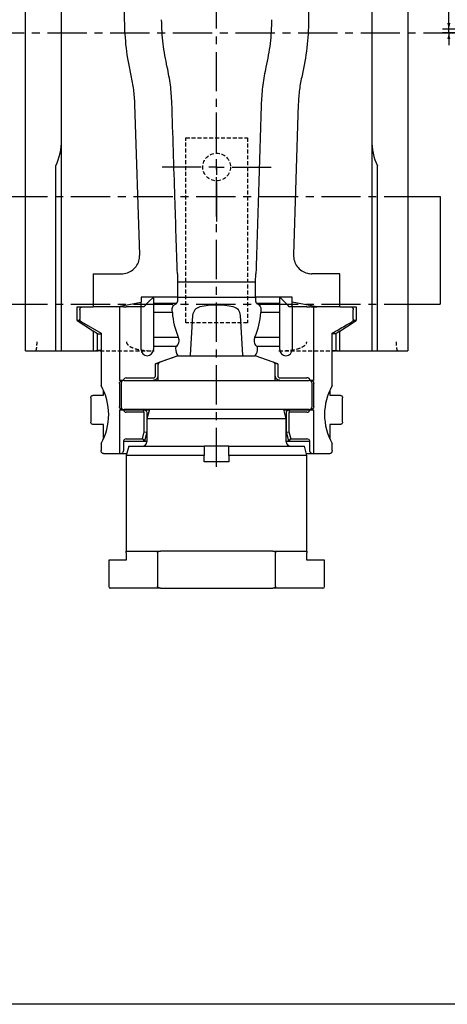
# Model space of a CAD drawing. Header units: millimetres. Extents: x 8 to 832, y 8 to 586.
# Tile 2 of 24: x 283 to 422, y 8 to 327. Entities that reach past the tile are written whole.
import ezdxf

# ---------------------------------------------------------------- set-up
doc = ezdxf.new("R2010")
doc.units = ezdxf.units.MM
doc.linetypes.add('CENTERX2', pattern=[20.32, 12.7, -2.54, 2.54, -2.54])
doc.linetypes.add('HIDDEN', pattern=[1.905, 1.27, -0.635])
for name, color, linetype in [('CENTERLINE', 4, 'CENTERX2'), ('DIMENSIONS', 2, 'Continuous'), ('HIDDEN', 3, 'HIDDEN')]:
    doc.layers.add(name, color=color, linetype=linetype)
doc.layers.add('OUTLINE', color=7, linetype='Continuous', lineweight=25)
doc.styles.add('SLDTEXTSTYLE0', font='TXT', dxfattribs={"width": 0.75})
doc.dimstyles.new('SLDDIMSTYLE0', dxfattribs={"dimtxt": 3.5, "dimasz": 2, "dimexe": 0, "dimexo": 0.0625, "dimgap": 0.875, "dimtad": 1, "dimrnd": 1e-09, "dimzin": 12, "dimdsep": 46, "dimtxsty": 'SLDTEXTSTYLE0', "dimsah": 1, "dimcen": 0.09, "dimadec": 0, "dimazin": 3, "dimtfac": 1, "dimtofl": 0, "dimtmove": 0, "dimatfit": 3, "dimfxl": 0, "dimfrac": 2, "dimtolj": 1, "dimtzin": 12, "dimarcsym": 0})
doc.dimstyles.new('SLDDIMSTYLE2', dxfattribs={"dimtxt": 3.5, "dimasz": 2, "dimexe": 0, "dimexo": 0.0625, "dimgap": 0.875, "dimtad": 1, "dimdec": 1, "dimrnd": 1e-09, "dimzin": 12, "dimdsep": 46, "dimtxsty": 'SLDTEXTSTYLE0', "dimsah": 1, "dimcen": 0.09, "dimadec": 0, "dimazin": 3, "dimtfac": 1, "dimtdec": 1, "dimtmove": 0, "dimatfit": 0, "dimfxl": 0, "dimfrac": 2, "dimtolj": 1, "dimtzin": 12, "dimarcsym": 0})

# ---------------------------------------------------------------- blocks, each defined once
blk = doc.blocks.new('_D_9')
at = {"layer": 'DIMENSIONS'}
for p, q in [((422.58, 324.31), (422.58, 345.6)), ((435.84, 324.31), (420.58, 324.31)), ((435.84, 323.11), (420.58, 323.11)), ((422.58, 323.11), (422.58, 324.31)), ((422.58, 323.11), (422.58, 319.11))]:
    blk.add_line(p, q, dxfattribs=at)
for points in [[(422.58, 324.31), (423.08, 326.31), (422.08, 326.31)], [(422.58, 323.11), (422.08, 321.11), (423.08, 321.11)]]:
    blk.add_solid(points, dxfattribs=at)
at = {"layer": 'DIMENSIONS', "insert": (418.07, 337.55), "char_height": 3.5, "attachment_point": 1, "rotation": 90, "style": 'SLDTEXTSTYLE0'}
blk.add_mtext('1,2', dxfattribs=at)
blk = doc.blocks.new('_D_11')
at = {"layer": 'DIMENSIONS'}
for p, q in [((152.3, 323.11), (118.78, 323.11)), ((120.78, 237.41), (120.78, 323.11)), ((193.86, 237.41), (118.78, 237.41))]:
    blk.add_line(p, q, dxfattribs=at)
for points in [[(120.78, 323.11), (120.28, 321.11), (121.28, 321.11)], [(120.78, 237.41), (121.28, 239.41), (120.28, 239.41)]]:
    blk.add_solid(points, dxfattribs=at)
at = {"layer": 'DIMENSIONS', "char_height": 3.5, "attachment_point": 1, "rotation": 90, "style": 'SLDTEXTSTYLE0'}
for s, insert in [('85,7', (116.27, 282.57)), ('invert', (116.27, 268.9))]:
    blk.add_mtext(s, dxfattribs=dict(at, insert=insert))
blk = doc.blocks.new('SW_CENTERMARKSYMBOL_2')
at = {"layer": 'CENTERLINE', "color": 0}
for p, q in [((0, 5), (0, 18.4)), ((-5, 0), (-18.4, 0)), ((0, 0), (-2.5, 0)), ((0, 0), (0, 2.5)), ((0, 0), (0, -2.5)), ((0, 0), (2.5, 0)), ((5, 0), (18.4, 0)), ((0, -5), (0, -18.4))]:
    blk.add_line(p, q, dxfattribs=at)

msp = doc.modelspace()

# ---------------------------------------------------------------- linework, layer by layer
at = {"layer": 'CENTERLINE'}
for p, q in [((347.272, 182.304), (347.272, 530.165)), ((129.887, 323.112), (715.108, 323.112)), ((157.772, 270.012), (409.772, 270.012)), ((157.772, 235.112), (409.772, 235.112))]:
    msp.add_line(p, q, dxfattribs=at)
at = {"layer": 'HIDDEN'}
for p, q in [((337.272, 229.112), (337.272, 289.112)), ((337.272, 289.112), (357.272, 289.112)), ((357.272, 289.112), (357.272, 229.112)), ((357.272, 229.112), (337.272, 229.112)), ((288.569, 219.962), (327.074, 219.962)), ((367.471, 219.962), (405.976, 219.962))]:
    msp.add_line(p, q, dxfattribs=at)
msp.add_circle((347.272, 279.612), 4.5, dxfattribs=at)
msp.add_circle((347.272, 279.612), 4.5, dxfattribs=at)
for points, knots in [([(288.569, 219.962), (288.578, 219.963), (288.664, 219.972), (288.791, 220.19), (288.927, 220.888), (288.998, 221.567), (289.038, 222.272), (289.043, 222.736), (289.046, 222.962)], [0, 0, 0, 0, 0.04605454, 0.43723267, 0.6385989, 0.79596921, 0.90071461, 1, 1, 1, 1]), ([(318.032, 222.962), (318.042, 222.854), (318.064, 222.584), (318.311, 222.113), (318.962, 221.476), (320.307, 220.803), (322.245, 220.304), (324.594, 220.007), (326.215, 219.977), (327.074, 219.962)], [0, 0, 0, 0, 0.0319082, 0.0796913, 0.1536121, 0.2990499, 0.5192544, 0.7453196, 1, 1, 1, 1]), ([(367.471, 219.962), (368.718, 219.994), (370.968, 220.054), (373.535, 220.566), (375.183, 221.257), (375.992, 221.797), (376.42, 222.437), (376.509, 222.766), (376.512, 222.942), (376.512, 222.962)], [0, 0, 0, 0, 0.3702544, 0.668385, 0.7678346, 0.9016981, 0.9477394, 0.9941721, 1, 1, 1, 1]), ([(405.499, 222.962), (405.502, 222.724), (405.507, 222.25), (405.549, 221.533), (405.633, 220.757), (405.782, 220.095), (405.906, 220.01), (405.976, 219.962)], [0, 0, 0, 0, 0.1046108, 0.2084474, 0.3713034, 0.6456814, 1, 1, 1, 1])]:
    msp.add_open_spline(points, degree=3, knots=knots, dxfattribs=at)
at = {"layer": 'OUTLINE'}
for p, q in [((285.297, 219.962), (285.297, 446.912)), ((409.247, 446.912), (409.247, 219.962)), ((317.423, 327.294), (316.873, 383.294)), ((377.672, 383.294), (377.122, 327.294)), ((296.981, 288.454), (296.981, 378.419)), ((397.564, 378.419), (397.564, 288.454)), ((322.337, 251.153), (320.778, 300.029)), ((373.766, 300.029), (372.207, 251.153)), ((296.981, 219.962), (296.981, 288.454)), ((397.564, 288.454), (397.564, 219.962)), ((295.089, 219.962), (295.089, 279.962)), ((399.456, 219.962), (399.456, 279.962)), ((409.772, 270.012), (419.772, 270.012)), ((419.772, 270.012), (419.772, 235.112)), ((307.272, 244.962), (307.272, 234.242)), ((307.272, 244.962), (316.34, 244.962)), ((334.541, 244.962), (334.622, 242.412)), ((359.922, 242.412), (360.004, 244.962)), ((387.272, 244.962), (378.204, 244.962)), ((387.272, 234.242), (387.272, 244.962)), ((334.622, 242.412), (359.922, 242.412)), ((334.622, 242.412), (334.622, 237.412)), ((359.922, 237.412), (359.922, 242.412)), ((322.772, 237.412), (322.772, 235.742)), ((334.622, 237.412), (322.772, 237.412)), ((326.772, 237.412), (326.772, 235.412)), ((334.572, 237.412), (326.772, 237.412)), ((334.572, 237.412), (334.572, 235.986)), ((334.622, 237.412), (359.922, 237.412)), ((371.772, 237.412), (359.922, 237.412)), ((359.972, 235.986), (359.972, 237.412)), ((367.772, 237.412), (359.972, 237.412)), ((367.772, 235.412), (367.772, 237.412)), ((371.772, 235.742), (371.772, 237.412)), ((302.029, 229.881), (302.029, 234.242)), ((302.029, 234.242), (307.272, 234.242)), ((302.952, 233.312), (302.952, 230.215)), ((314.772, 234.242), (307.272, 234.242)), ((314.772, 234.242), (322.772, 235.742)), ((316.678, 234.242), (314.772, 234.242)), ((315.816, 234.242), (315.816, 210.412)), ((317.033, 234.312), (316.767, 234.312)), ((317.033, 234.312), (317.973, 234.312)), ((322.772, 234.312), (317.973, 234.312)), ((322.772, 220.412), (322.772, 234.312)), ((323.694, 234.312), (322.772, 234.312)), ((326.772, 235.412), (334.329, 235.412)), ((326.772, 235.412), (326.772, 232.412)), ((332.924, 232.412), (332.874, 233.342)), ((334.329, 235.412), (334.329, 235.412)), ((360.216, 235.412), (367.772, 235.412)), ((360.216, 235.412), (360.216, 235.412)), ((361.671, 233.342), (361.621, 232.412)), ((367.772, 232.412), (367.772, 235.412)), ((371.772, 234.312), (370.851, 234.312)), ((379.772, 234.242), (371.772, 235.742)), ((371.772, 234.312), (371.772, 220.412)), ((376.572, 234.312), (371.772, 234.312)), ((376.572, 234.312), (377.512, 234.312)), ((377.778, 234.312), (377.512, 234.312)), ((377.866, 234.242), (379.772, 234.242)), ((378.728, 234.242), (378.728, 210.412)), ((387.272, 234.242), (379.772, 234.242)), ((387.272, 234.242), (392.515, 234.242)), ((391.592, 230.215), (391.592, 233.312)), ((392.515, 234.242), (392.515, 229.881)), ((409.772, 235.112), (419.772, 235.112)), ((332.924, 232.412), (326.772, 232.412)), ((326.772, 232.412), (326.772, 224.412)), ((332.924, 232.412), (332.924, 232.412)), ((339.51, 231.492), (338.722, 218.607)), ((355.822, 218.607), (355.034, 231.492)), ((367.772, 232.412), (361.621, 232.412)), ((361.621, 232.412), (361.621, 232.412)), ((367.772, 224.412), (367.772, 232.412)), ((302.033, 229.878), (302.029, 229.881)), ((302.862, 229.881), (302.029, 229.881)), ((303.455, 229.349), (309.785, 225.712)), ((392.515, 229.881), (391.573, 229.881)), ((392.515, 229.881), (392.511, 229.878)), ((308.607, 225.502), (307.272, 226.389)), ((307.272, 226.389), (307.272, 219.962)), ((308.607, 225.502), (309.785, 225.502)), ((308.607, 220.047), (308.607, 225.502)), ((309.785, 225.712), (309.785, 208.71)), ((326.772, 224.412), (334.861, 224.412)), ((326.772, 224.412), (326.772, 221.412)), ((334.924, 224.266), (334.861, 224.412)), ((334.861, 224.412), (334.861, 224.412)), ((359.683, 224.412), (359.621, 224.266)), ((359.683, 224.412), (367.772, 224.412)), ((359.683, 224.412), (359.683, 224.412)), ((367.772, 221.412), (367.772, 224.412)), ((384.76, 208.71), (384.76, 225.712)), ((385.937, 225.502), (384.76, 225.502)), ((387.272, 226.389), (385.937, 225.502)), ((385.937, 225.502), (385.937, 220.047)), ((387.272, 219.962), (387.272, 226.389)), ((326.772, 221.412), (326.772, 220.412)), ((334.19, 221.412), (326.772, 221.412)), ((333.972, 220.998), (333.972, 220.762)), ((334.19, 221.412), (334.19, 221.412)), ((367.772, 221.412), (360.354, 221.412)), ((360.354, 221.412), (360.354, 221.412)), ((360.572, 220.762), (360.572, 220.998)), ((367.772, 220.412), (367.772, 221.412)), ((285.297, 219.962), (295.089, 219.962)), ((295.089, 219.962), (296.981, 219.962)), ((296.981, 219.962), (307.272, 219.962)), ((307.272, 219.962), (308.107, 219.962)), ((309.785, 219.962), (308.107, 219.962)), ((334.735, 218.412), (327.438, 215.756)), ((334.786, 218.412), (328.89, 216.266)), ((334.786, 218.412), (334.735, 218.412)), ((334.786, 218.412), (359.759, 218.412)), ((365.654, 216.266), (359.759, 218.412)), ((359.809, 218.412), (359.759, 218.412)), ((367.122, 215.75), (359.809, 218.412)), ((386.437, 219.962), (384.76, 219.962)), ((386.437, 219.962), (387.272, 219.962)), ((387.272, 219.962), (397.564, 219.962)), ((397.564, 219.962), (399.456, 219.962)), ((399.456, 219.962), (409.247, 219.962)), ((327.438, 215.756), (328.238, 216.041)), ((327.438, 211.912), (327.438, 215.756)), ((328.232, 215.326), (328.232, 210.412)), ((328.238, 216.041), (328.238, 215.431)), ((328.238, 216.041), (328.533, 216.041)), ((366.012, 216.041), (366.305, 216.041)), ((366.305, 215.449), (366.305, 216.041)), ((366.305, 216.041), (367.122, 215.75)), ((366.312, 210.412), (366.312, 215.326)), ((367.122, 215.75), (367.122, 211.912)), ((317.973, 211.212), (326.738, 211.212)), ((367.805, 211.23), (376.572, 211.23)), ((315.775, 209.412), (315.775, 201.892)), ((316.981, 210.412), (315.816, 210.412)), ((316.272, 209.412), (316.272, 201.912)), ((316.981, 210.412), (317.033, 210.554)), ((317.272, 210.412), (316.981, 210.412)), ((317.272, 210.412), (377.272, 210.412)), ((377.583, 210.412), (377.272, 210.412)), ((377.512, 210.598), (377.583, 210.412)), ((378.728, 210.412), (377.583, 210.412)), ((378.272, 201.912), (378.272, 209.412)), ((378.769, 201.892), (378.769, 209.412)), ((306.436, 204.793), (306.436, 196.88)), ((307.212, 205.562), (307.436, 205.562)), ((307.436, 205.562), (310.59, 205.562)), ((310.59, 205.562), (310.59, 207.128)), ((383.955, 207.128), (383.955, 205.562)), ((383.955, 205.562), (387.108, 205.562)), ((387.108, 205.562), (387.333, 205.562)), ((388.108, 196.88), (388.108, 204.793)), ((315.816, 200.892), (315.816, 186.612)), ((315.816, 200.892), (316.981, 200.892)), ((317.033, 200.75), (316.981, 200.892)), ((316.981, 200.892), (323.636, 200.892)), ((377.272, 200.912), (317.272, 200.912)), ((323.636, 200.092), (317.973, 200.092)), ((323.636, 200.092), (323.636, 200.892)), ((323.636, 200.892), (325.471, 200.892)), ((323.836, 193.717), (323.836, 199.892)), ((324.636, 199.892), (324.636, 193.615)), ((325.476, 200.912), (324.672, 197.912)), ((369.872, 197.912), (369.069, 200.912)), ((369.074, 200.892), (370.909, 200.892)), ((369.909, 193.615), (369.909, 199.892)), ((370.709, 199.892), (370.709, 193.717)), ((370.909, 200.092), (370.909, 200.892)), ((370.909, 200.892), (377.564, 200.892)), ((376.572, 200.092), (370.909, 200.092)), ((377.564, 200.892), (377.512, 200.75)), ((377.564, 200.892), (378.728, 200.892)), ((378.728, 200.892), (378.728, 186.612)), ((307.436, 196.112), (307.212, 196.112)), ((310.59, 196.112), (307.436, 196.112)), ((310.59, 191.495), (310.59, 196.112)), ((324.672, 197.912), (324.672, 190.512)), ((369.872, 197.912), (324.672, 197.912)), ((369.872, 190.512), (369.872, 197.912)), ((387.108, 196.112), (383.955, 196.112)), ((383.955, 196.112), (383.955, 191.495)), ((387.333, 196.112), (387.108, 196.112)), ((323.218, 191.412), (323.836, 193.717)), ((323.836, 193.717), (324.636, 193.615)), ((324.636, 193.612), (323.838, 190.637)), ((324.636, 193.615), (324.636, 193.612)), ((324.636, 193.612), (324.672, 193.612)), ((369.872, 193.612), (369.909, 193.612)), ((369.909, 193.615), (370.709, 193.717)), ((369.909, 193.612), (369.909, 193.615)), ((370.707, 190.637), (369.909, 193.612)), ((370.709, 193.717), (371.327, 191.412)), ((309.785, 189.913), (309.785, 187.612)), ((317.03, 190.745), (317.033, 190.754)), ((317.03, 190.745), (317.03, 187.612)), ((323.832, 190.612), (317.033, 190.612)), ((318.776, 189.012), (317.972, 186.012)), ((317.973, 191.412), (323.218, 191.412)), ((318.776, 189.012), (343.282, 189.012)), ((323.218, 191.412), (323.838, 190.637)), ((324.672, 190.612), (323.832, 190.612)), ((343.282, 189.012), (343.272, 187.955)), ((351.262, 189.012), (343.282, 189.012)), ((351.272, 187.955), (351.262, 189.012)), ((351.262, 189.012), (375.769, 189.012)), ((370.713, 190.612), (369.872, 190.612)), ((370.707, 190.637), (371.327, 191.412)), ((377.512, 190.612), (370.713, 190.612)), ((371.327, 191.412), (376.572, 191.412)), ((376.572, 186.012), (375.769, 189.012)), ((377.512, 190.754), (377.515, 190.745)), ((377.515, 187.612), (377.515, 190.745)), ((384.76, 187.612), (384.76, 189.913)), ((315.816, 186.612), (310.791, 186.612)), ((316.17, 186.612), (315.816, 186.612)), ((318.133, 186.612), (316.17, 186.612)), ((317.972, 186.012), (317.972, 155.012)), ((343.272, 186.012), (317.972, 186.012)), ((343.272, 187.955), (343.272, 186.012)), ((343.272, 184.012), (343.272, 186.012)), ((351.272, 186.012), (351.272, 187.955)), ((351.272, 186.012), (351.272, 184.012)), ((376.572, 186.012), (351.272, 186.012)), ((378.375, 186.612), (376.412, 186.612)), ((376.572, 155.012), (376.572, 186.012)), ((378.728, 186.612), (378.375, 186.612)), ((383.754, 186.612), (378.728, 186.612)), ((351.272, 184.012), (343.272, 184.012)), ((317.972, 155.012), (329.058, 155.012)), ((317.972, 154.512), (317.972, 152.112)), ((328.128, 154.512), (328.128, 143.512)), ((347.272, 155.012), (329.058, 155.012)), ((365.487, 155.012), (347.272, 155.012)), ((365.487, 155.012), (376.572, 155.012)), ((366.417, 143.512), (366.417, 154.512)), ((376.572, 152.112), (376.572, 154.512)), ((312.272, 152.112), (312.272, 143.512)), ((317.972, 152.112), (312.272, 152.112)), ((382.272, 152.112), (376.572, 152.112)), ((382.272, 143.512), (382.272, 152.112)), ((329.058, 143.012), (312.772, 143.012)), ((329.058, 143.012), (365.487, 143.012)), ((381.772, 143.012), (365.487, 143.012)), ((832, 8), (8, 8))]:
    msp.add_line(p, q, dxfattribs=at)
at = {"layer": 'OUTLINE', "flags": 128}
for points in [[(326.772, 237.387), (325.234, 235.85), (323.694, 234.312)], [(370.851, 234.312), (370.474, 234.688), (367.772, 237.387)], [(302.033, 229.878), (306.393, 226.98), (307.272, 226.395)], [(387.272, 226.395), (389.369, 227.789), (392.511, 229.878)], [(309.785, 220.087), (309.097, 220.062), (308.607, 220.047), (308.607, 220.047), (308.607, 220.047)], [(338.722, 218.607), (338.709, 218.492), (338.691, 218.412)], [(355.854, 218.412), (355.836, 218.492), (355.822, 218.607)], [(384.76, 220.087), (385.448, 220.062), (385.937, 220.047), (385.937, 220.047), (385.937, 220.047)]]:
    msp.add_lwpolyline(points, dxfattribs=at)
at = {"layer": 'OUTLINE'}
for centre, radius, start, end in [((276.981, 288.454), 20, 334.87286, 0), ((417.564, 288.454), 20, 180, 205.12714), ((333.772, 235.986), 0.8, 314.06113, 0), ((342.505, 231.309), 3, 102.51559, 176.5), ((347.272, 209.832), 25, 77.48441, 102.51559), ((352.04, 231.309), 3, 3.5, 77.48441), ((360.772, 235.986), 0.8, 180, 225.93887), ((357.858, 234.217), 25, 184.14041, 203.09152), ((336.686, 234.217), 25, 336.90848, 355.85959), ((324.772, 220.412), 2, 180, 0), ((334.472, 220.998), 0.5, 127.11726, 180), ((337.972, 220.762), 4, 180, 215.9798), ((332.722, 223.31), 2.4, 307.11726, 307.7061), ((356.572, 220.762), 4, 324.0202, 0), ((361.822, 223.31), 2.4, 232.2939, 232.88274), ((360.072, 220.998), 0.5, 0, 52.88274), ((369.772, 220.412), 2, 180, 0), ((308.107, 221.462), 1.5, 270, 289.47122), ((386.437, 221.462), 1.5, 250.52878, 270), ((329.232, 215.326), 1, 110, 180), ((365.312, 215.326), 1, 0, 70), ((317.973, 210.212), 1, 90, 160), ((293.272, 199.312), 19, 330.35363, 29.64637), ((317.272, 209.412), 1, 90, 180), ((377.272, 209.412), 1, 0, 90), ((401.272, 199.312), 19, 150.35363, 209.64637), ((317.272, 201.912), 1, 180, 270), ((377.272, 201.912), 1, 270, 0), ((317.973, 201.092), 1, 200, 270), ((376.572, 201.092), 1, 270, 340), ((347.272, 191.412), 30.25, 181.26285, 181.51544), ((317.973, 190.412), 1, 90, 160), ((323.172, 190.512), 1.5, 270, 0), ((371.372, 190.512), 1.5, 180, 270), ((376.572, 190.412), 1, 20, 90), ((347.272, 191.412), 30.25, 358.48456, 358.73715), ((312.772, 143.512), 0.5, 180, 270), ((381.772, 143.512), 0.5, 270, 0)]:
    msp.add_arc(centre, radius, start, end, dxfattribs=at)
for centre, major_axis, ratio, start_param, end_param in [((376.572, 210.27), (1, 0), 0.9596977, 0.3490659, 1.5707963), ((347.272, 184.703), (0, 25.037), 0.963433, 1.3315031, 1.3325523), ((347.272, 184.703), (0, 25.037), 0.963433, 4.950633, 4.9516822)]:
    msp.add_ellipse(centre, major_axis=major_axis, ratio=ratio, start_param=start_param, end_param=end_param, dxfattribs=at)
for points, knots in [([(319.565, 309.328), (318.967, 312.275), (317.762, 318.205), (317.536, 324.252), (317.423, 327.294)], [0, 0, 0, 0, 0.497031, 1, 1, 1, 1]), ([(331.258, 312.035), (330.745, 314.557), (329.714, 319.633), (329.521, 324.808), (329.424, 327.412)], [0, 0, 0, 0, 0.49703077, 1, 1, 1, 1]), ([(365.121, 327.412), (365.025, 324.839), (364.834, 319.664), (363.805, 314.588), (363.287, 312.035)], [0, 0, 0, 0, 0.4970308, 1, 1, 1, 1]), ([(377.122, 327.294), (377.011, 324.288), (376.787, 318.241), (375.584, 312.311), (374.979, 309.328)], [0, 0, 0, 0, 0.497031, 1, 1, 1, 1]), ([(332.774, 300.412), (332.664, 302.358), (332.444, 306.269), (331.654, 310.107), (331.258, 312.035)], [0, 0, 0, 0, 0.49760234, 1, 1, 1, 1]), ([(363.287, 312.035), (362.894, 310.125), (362.103, 306.288), (361.882, 302.377), (361.771, 300.412)], [0, 0, 0, 0, 0.4976023, 1, 1, 1, 1]), ([(320.778, 300.029), (320.691, 301.586), (320.514, 304.715), (319.883, 307.785), (319.565, 309.328)], [0, 0, 0, 0, 0.4976032, 1, 1, 1, 1]), ([(374.979, 309.328), (374.665, 307.8), (374.032, 304.73), (373.855, 301.601), (373.766, 300.029)], [0, 0, 0, 0, 0.4976033, 1, 1, 1, 1]), ([(334.541, 244.962), (334.279, 253.183), (333.69, 271.666), (333.101, 290.149), (332.774, 300.412)], [0, 0, 0, 0, 0.4447805, 1, 1, 1, 1]), ([(361.771, 300.412), (361.472, 291.048), (360.884, 272.565), (360.294, 254.082), (360.004, 244.962)], [0, 0, 0, 0, 0.5065713, 1, 1, 1, 1]), ([(316.34, 244.962), (317.015, 245.028), (318.364, 245.161), (320.162, 246.195), (321.519, 247.717), (322.265, 249.465), (322.316, 250.646), (322.337, 251.153)], [0, 0, 0, 0, 0.2104299, 0.4208601, 0.6312915, 0.8417259, 1, 1, 1, 1]), ([(372.207, 251.153), (372.252, 250.477), (372.342, 249.124), (373.318, 247.294), (374.797, 245.89), (376.519, 245.088), (377.698, 244.999), (378.204, 244.962)], [0, 0, 0, 0, 0.21043764, 0.42087512, 0.63131132, 0.84174485, 1, 1, 1, 1]), ([(302.952, 233.312), (302.962, 233.418), (302.982, 233.636), (303.146, 233.929), (303.367, 234.148), (303.547, 234.214), (303.621, 234.242)], [0, 0, 0, 0, 0.2586671, 0.5324581, 0.8068748, 1, 1, 1, 1]), ([(322.514, 234.312), (322.531, 234.318), (322.595, 234.342), (322.74, 234.44), (322.881, 234.762), (322.78, 235.191), (322.774, 235.579), (322.772, 235.742)], [0, 0, 0, 0, 0.01047975, 0.04000619, 0.16374475, 0.65061108, 1, 1, 1, 1]), ([(332.874, 233.342), (332.873, 233.364), (332.867, 233.61), (332.948, 234.084), (333.279, 234.68), (333.697, 235.062), (333.993, 235.205), (334.087, 235.251)], [0, 0, 0, 0, 0.0278249, 0.308308, 0.5887907, 0.8692715, 1, 1, 1, 1]), ([(334.087, 235.251), (334.114, 235.263), (334.192, 235.3), (334.271, 235.358), (334.32, 235.404), (334.329, 235.412)], [0, 0, 0, 0, 0.306764, 0.8828191, 1, 1, 1, 1]), ([(360.216, 235.412), (360.231, 235.397), (360.303, 235.331), (360.39, 235.286), (360.458, 235.251)], [0, 0, 0, 0, 0.2185627, 1, 1, 1, 1]), ([(360.458, 235.251), (360.54, 235.212), (360.824, 235.076), (361.24, 234.713), (361.538, 234.196), (361.664, 233.723), (361.669, 233.462), (361.671, 233.342)], [0, 0, 0, 0, 0.1134734, 0.3937217, 0.6739661, 0.8493662, 1, 1, 1, 1]), ([(372.031, 234.312), (372.014, 234.318), (371.949, 234.342), (371.805, 234.44), (371.663, 234.762), (371.765, 235.191), (371.77, 235.579), (371.772, 235.742)], [0, 0, 0, 0, 0.0104802, 0.0400061, 0.1637447, 0.6506111, 1, 1, 1, 1]), ([(390.936, 234.242), (390.953, 234.238), (391.081, 234.21), (391.282, 234.053), (391.467, 233.821), (391.572, 233.564), (391.585, 233.403), (391.592, 233.312)], [0, 0, 0, 0, 0.0430355, 0.3223048, 0.6007191, 0.7749573, 1, 1, 1, 1]), ([(303.455, 229.349), (303.436, 229.36), (303.32, 229.43), (303.139, 229.604), (302.981, 229.899), (302.962, 230.113), (302.952, 230.215)], [0, 0, 0, 0, 0.06357329, 0.38719145, 0.70959496, 1, 1, 1, 1]), ([(391.592, 230.215), (391.583, 230.114), (391.569, 229.943), (391.452, 229.683), (391.296, 229.484), (391.146, 229.385), (391.09, 229.349)], [0, 0, 0, 0, 0.2890172, 0.4874733, 0.8093768, 1, 1, 1, 1]), ([(302.033, 229.878), (302.117, 229.861), (302.25, 229.834), (302.896, 229.696), (303.138, 229.645)], [0, 0, 0, 0, 0.6253011, 1, 1, 1, 1]), ([(384.76, 225.712), (384.959, 225.826), (386.509, 226.716), (388.62, 227.929), (390.531, 229.027), (391.09, 229.349)], [0, 0, 0, 0, 0.0942668, 0.7348286, 1, 1, 1, 1]), ([(391.397, 229.643), (391.708, 229.709), (392.326, 229.84), (392.45, 229.866), (392.511, 229.878)], [0, 0, 0, 0, 0.5050721, 1, 1, 1, 1]), ([(307.272, 226.389), (307.272, 226.39), (307.272, 226.39), (307.272, 226.394), (307.272, 226.395)], [0, 0, 0, 0, 0.5056275, 1, 1, 1, 1]), ([(334.19, 221.412), (334.36, 221.566), (334.654, 221.835), (334.983, 222.422), (335.16, 223.115), (335.106, 223.788), (334.967, 224.153), (334.924, 224.266)], [0, 0, 0, 0, 0.21606597, 0.37559462, 0.63046964, 0.88534578, 1, 1, 1, 1]), ([(359.621, 224.266), (359.6, 224.216), (359.478, 223.918), (359.377, 223.322), (359.509, 222.513), (359.856, 221.882), (360.181, 221.548), (360.334, 221.428), (360.354, 221.412)], [0, 0, 0, 0, 0.0506914, 0.3056661, 0.5606376, 0.8156095, 0.9751917, 1, 1, 1, 1]), ([(387.272, 226.395), (387.272, 226.394), (387.272, 226.39), (387.272, 226.39), (387.272, 226.389)], [0, 0, 0, 0, 0.4948511, 1, 1, 1, 1]), ([(326.738, 211.212), (326.83, 211.222), (327.014, 211.243), (327.245, 211.405), (327.407, 211.636), (327.428, 211.82), (327.438, 211.912)], [0, 0, 0, 0, 0.2505612, 0.5002306, 0.7500097, 1, 1, 1, 1]), ([(328.238, 211.912), (328.215, 211.715), (328.17, 211.323), (327.824, 210.823), (327.431, 210.561), (327.058, 210.434), (326.861, 210.42), (326.738, 210.412)], [0, 0, 0, 0, 0.2497805, 0.4993023, 0.7486561, 0.8423991, 1, 1, 1, 1]), ([(367.805, 210.412), (367.682, 210.42), (367.485, 210.434), (367.113, 210.56), (366.72, 210.822), (366.373, 211.322), (366.327, 211.715), (366.305, 211.912)], [0, 0, 0, 0, 0.1568716, 0.2507711, 0.500234, 0.7496498, 1, 1, 1, 1]), ([(367.122, 211.912), (367.133, 211.822), (367.153, 211.643), (367.311, 211.418), (367.537, 211.261), (367.715, 211.24), (367.805, 211.23)], [0, 0, 0, 0, 0.25055336, 0.50021876, 0.74999418, 1, 1, 1, 1]), ([(315.775, 209.412), (315.777, 209.449), (315.782, 209.598), (315.858, 209.853), (316.056, 210.131), (316.335, 210.328), (316.594, 210.405), (316.745, 210.41), (316.784, 210.412)], [0, 0, 0, 0, 0.0715377, 0.2843211, 0.4970736, 0.7107661, 0.9261613, 1, 1, 1, 1]), ([(377.761, 210.412), (377.838, 210.406), (378.029, 210.394), (378.315, 210.269), (378.572, 210.039), (378.715, 209.773), (378.764, 209.557), (378.768, 209.449), (378.769, 209.412)], [0, 0, 0, 0, 0.146433, 0.3637067, 0.5801202, 0.7949212, 0.928489, 1, 1, 1, 1]), ([(306.449, 204.793), (306.446, 204.83), (306.43, 204.987), (306.527, 205.217), (306.724, 205.425), (306.956, 205.54), (307.126, 205.554), (307.212, 205.562)], [0, 0, 0, 0, 0.09896876, 0.42566281, 0.66280202, 0.83100233, 1, 1, 1, 1]), ([(387.333, 205.562), (387.419, 205.554), (387.589, 205.54), (387.821, 205.425), (388.018, 205.217), (388.115, 204.987), (388.099, 204.83), (388.095, 204.793)], [0, 0, 0, 0, 0.1690037, 0.337198, 0.5743402, 0.9010315, 1, 1, 1, 1]), ([(316.784, 200.892), (316.78, 200.892), (316.662, 200.892), (316.43, 200.934), (316.128, 201.106), (315.931, 201.336), (315.802, 201.603), (315.786, 201.783), (315.775, 201.892)], [0, 0, 0, 0, 0.0071538, 0.2244901, 0.4417061, 0.6577139, 0.7930898, 1, 1, 1, 1]), ([(378.769, 201.892), (378.768, 201.851), (378.764, 201.743), (378.713, 201.526), (378.571, 201.264), (378.317, 201.036), (378.032, 200.91), (377.84, 200.897), (377.761, 200.892)], [0, 0, 0, 0, 0.076681, 0.207428, 0.4209597, 0.634446, 0.8491251, 1, 1, 1, 1]), ([(323.636, 200.892), (323.718, 200.886), (323.871, 200.875), (324.117, 200.781), (324.322, 200.635), (324.476, 200.446), (324.601, 200.213), (324.622, 200.019), (324.636, 199.892)], [0, 0, 0, 0, 0.1566387, 0.2923, 0.4998516, 0.6305456, 0.7576529, 1, 1, 1, 1]), ([(323.836, 199.892), (323.833, 199.918), (323.827, 199.97), (323.781, 200.036), (323.715, 200.083), (323.662, 200.089), (323.636, 200.092)], [0, 0, 0, 0, 0.2505532, 0.5002299, 0.7499989, 1, 1, 1, 1]), ([(369.909, 199.892), (369.923, 200.019), (369.944, 200.213), (370.069, 200.446), (370.222, 200.635), (370.428, 200.781), (370.674, 200.875), (370.827, 200.886), (370.909, 200.892)], [0, 0, 0, 0, 0.2423308, 0.3694378, 0.5001321, 0.7076689, 0.8433421, 1, 1, 1, 1]), ([(370.909, 200.092), (370.883, 200.089), (370.83, 200.083), (370.764, 200.036), (370.718, 199.97), (370.712, 199.918), (370.709, 199.892)], [0, 0, 0, 0, 0.249903, 0.4997977, 0.749779, 1, 1, 1, 1]), ([(307.212, 196.112), (307.126, 196.119), (306.956, 196.133), (306.724, 196.248), (306.527, 196.457), (306.43, 196.686), (306.446, 196.843), (306.449, 196.88)], [0, 0, 0, 0, 0.1689979, 0.3372007, 0.5743386, 0.9010373, 1, 1, 1, 1]), ([(388.095, 196.88), (388.099, 196.843), (388.115, 196.686), (388.018, 196.457), (387.821, 196.248), (387.589, 196.133), (387.419, 196.119), (387.333, 196.112)], [0, 0, 0, 0, 0.0989624, 0.4256584, 0.6627993, 0.8309961, 1, 1, 1, 1]), ([(310.791, 186.612), (310.709, 186.617), (310.514, 186.632), (310.225, 186.762), (309.975, 186.996), (309.814, 187.293), (309.795, 187.509), (309.785, 187.612)], [0, 0, 0, 0, 0.1565311, 0.3730941, 0.589033, 0.8038358, 1, 1, 1, 1]), ([(317.03, 187.612), (317.028, 187.566), (317.024, 187.462), (316.985, 187.288), (316.872, 187.016), (316.594, 186.698), (316.336, 186.646), (316.17, 186.612)], [0, 0, 0, 0, 0.0477999, 0.1079403, 0.2113947, 0.4919363, 1, 1, 1, 1]), ([(378.375, 186.612), (378.219, 186.64), (378.01, 186.678), (377.756, 186.924), (377.633, 187.102), (377.555, 187.309), (377.52, 187.461), (377.516, 187.57), (377.515, 187.612)], [0, 0, 0, 0, 0.4749753, 0.6347744, 0.8165569, 0.8864465, 0.9570429, 1, 1, 1, 1]), ([(384.76, 187.612), (384.756, 187.546), (384.745, 187.369), (384.652, 187.135), (384.477, 186.898), (384.24, 186.715), (383.971, 186.622), (383.806, 186.614), (383.754, 186.612)], [0, 0, 0, 0, 0.124992, 0.3377083, 0.4691515, 0.6843918, 0.8995972, 1, 1, 1, 1]), ([(317.972, 154.512), (317.972, 154.514), (317.972, 154.524), (317.972, 154.567), (317.972, 154.65), (317.972, 154.769), (317.972, 154.903), (317.972, 154.995), (317.972, 155.006), (317.972, 155.012)], [0, 0, 0, 0, 0.0072027, 0.0239559, 0.1136111, 0.2279054, 0.4072493, 0.7237638, 1, 1, 1, 1]), ([(328.128, 154.512), (328.129, 154.528), (328.131, 154.576), (328.165, 154.665), (328.259, 154.783), (328.471, 154.918), (328.754, 154.998), (328.97, 155.008), (329.058, 155.012)], [0, 0, 0, 0, 0.04362, 0.12457, 0.2435268, 0.433709, 0.7706054, 1, 1, 1, 1]), ([(365.487, 155.012), (365.56, 155.009), (365.756, 155.002), (366.021, 154.936), (366.239, 154.819), (366.356, 154.703), (366.41, 154.599), (366.415, 154.535), (366.417, 154.512)], [0, 0, 0, 0, 0.1926494, 0.5122163, 0.7030806, 0.8337657, 0.9386495, 1, 1, 1, 1]), ([(376.572, 155.012), (376.572, 155.007), (376.572, 154.998), (376.572, 154.921), (376.572, 154.807), (376.572, 154.689), (376.572, 154.591), (376.572, 154.53), (376.572, 154.512)], [0, 0, 0, 0, 0.2508072, 0.5303345, 0.7261684, 0.8415087, 0.9508862, 1, 1, 1, 1]), ([(329.058, 143.012), (328.93, 143.019), (328.715, 143.032), (328.426, 143.131), (328.243, 143.251), (328.149, 143.388), (328.129, 143.466), (328.128, 143.508), (328.128, 143.512)], [0, 0, 0, 0, 0.3334853, 0.5625031, 0.7938448, 0.8912414, 0.9894374, 1, 1, 1, 1]), ([(366.417, 143.512), (366.416, 143.496), (366.414, 143.449), (366.393, 143.393), (366.34, 143.301), (366.213, 143.181), (365.918, 143.047), (365.654, 143.012), (365.488, 143.012), (365.487, 143.012)], [0, 0, 0, 0, 0.040934, 0.1220315, 0.1540318, 0.317754, 0.566071, 0.9954337, 1, 1, 1, 1])]:
    msp.add_open_spline(points, degree=3, knots=knots, dxfattribs=at)

# ---------------------------------------------------------------- block references
at = {"layer": 'CENTERLINE'}
msp.add_blockref('SW_CENTERMARKSYMBOL_2', (347.272, 279.612), dxfattribs=at)

# ---------------------------------------------------------------- dimensions: what is measured, and where the dimension line sits
at = {"layer": 'DIMENSIONS'}
dim = msp.add_linear_dim(base=(419.808, 324.312), p1=(436.839, 323.112), p2=(436.839, 324.312), angle=90, dimstyle='SLDDIMSTYLE2', dxfattribs=at)
dim.commit()
dim.dimension.update_dxf_attribs({"geometry": '_D_9', "text_midpoint": (419.808, 340.785), "dimtype": 160})
dim = msp.add_linear_dim(base=(120.777, 323.112), p1=(436.839, 237.412), p2=(436.839, 323.112), angle=90, text='invert <>', dimstyle='SLDDIMSTYLE0', dxfattribs=at)
dim.commit()
dim.dimension.update_dxf_attribs({"geometry": '_D_11', "text_midpoint": (120.777, 280.262), "dimtype": 160})

doc.saveas('drawing.dxf')
